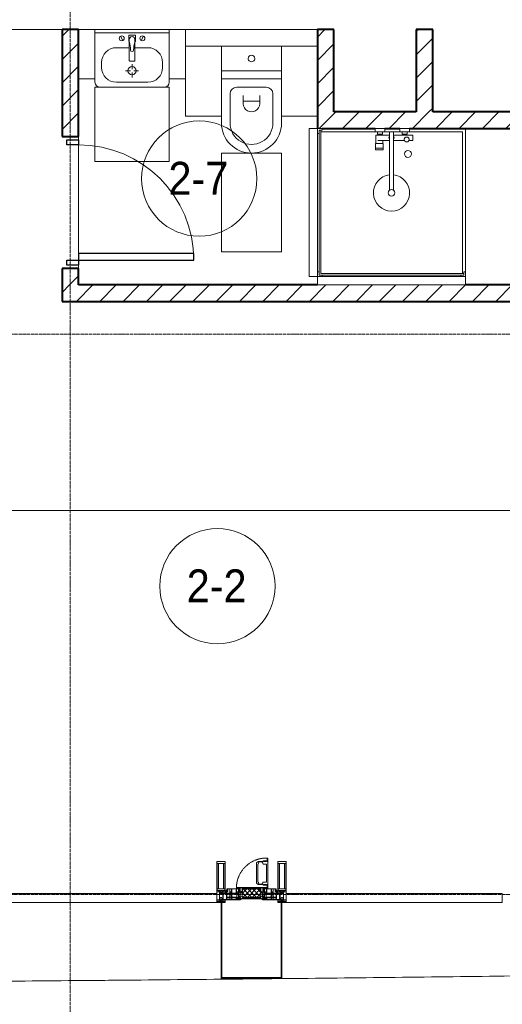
# Model space of a CAD drawing. Header units: millimetres. Extents: x 5617 to 143375, y 7718 to 186221.
# Tile 68 of 106: x 60799 to 63729, y 14732 to 20710. Entities that reach past the tile are written whole.
import ezdxf

# ---------------------------------------------------------------- set-up
doc = ezdxf.new("R2010")
doc.units = ezdxf.units.MM
for name, pattern in [('-D1-02х01', [3, 2, -1]), ('ADSK_Линия сетки', [25, 20, -2.5, 0, -2.5]), ('Линия сетки', [25, 20, -2.5, 0, -2.5])]:
    doc.linetypes.add(name, pattern=pattern)
for name, color, linetype, lineweight in [('Двери', 7, 'Continuous', 18), ('Импосты витража', 7, 'Continuous', 18), ('Колонны', 7, 'Continuous', 18), ('Марки помещений', 7, 'Continuous', 20), ('Мебель', 7, 'Continuous', 18), ('Окна', 7, 'Continuous', 18), ('Оси', 7, 'Continuous', 9), ('Панели витража', 7, 'Continuous', 18), ('Перекрытия', 7, 'Continuous', 18), ('Сантехнические приборы', 7, 'Continuous', 18), ('Стены разрез', 7, 'Continuous', 40), ('Форма', 7, 'Continuous', 18), ('Элементы узлов', 7, 'Continuous', 18)]:
    doc.layers.add(name, color=color, linetype=linetype, lineweight=lineweight)
doc.styles.add('Arial_3', font='arial.ttf', dxfattribs={"width": 0.9, "height": 200})
pattern_1 = [(45, (0, 0), (-70.71068, 70.71068), [])]

# ---------------------------------------------------------------- blocks, each defined once
blk = doc.blocks.new('MR_Душевой поддон - Санузел с душем_900х900-V40-МКСС_К4_L08_28_500_')
at = {"layer": 'Сантехнические приборы', "color": 253, "true_color": 0xaaaaaa}
for p, q in [((-70, 0), (-100, 0)), ((-70, -10), (-70, 0)), ((310, 0), (250.2, 0)), ((250.2, 0), (250.2, -20)), ((310, -20), (310, 0)), ((459.8, 0), (400, 0)), ((400, 0), (400, -20)), ((459.8, -20), (459.8, 0)), ((-100, -30), (-90, -30)), ((-90, -30), (-90, -10)), ((-90, -10), (-70, -10)), ((-80, -10), (-90, -10)), ((-90, -10), (-90, -890)), ((-80, -880), (-80, -10)), ((250.2, -20), (-80, -20)), ((250.2, -20), (310, -20)), ((266.7, -42), (253.8, -42)), ((253.8, -42), (253.8, -92.5)), ((296, -20), (264, -20)), ((264, -20), (264, -34)), ((264, -34), (296, -34)), ((293.6, -34), (266.7, -34)), ((266.7, -34), (266.7, -42)), ((338.7, -42), (266.7, -42)), ((266.7, -42), (293.6, -42)), ((293.6, -42), (293.6, -34)), ((296, -34), (296, -20)), ((338.7, -20), (310, -20)), ((361.3, -20), (338.7, -20)), ((338.7, -20), (338.7, -375.1)), ((400, -20), (361.3, -20)), ((361.3, -375.1), (361.3, -20)), ((479.1, -42), (361.3, -42)), ((400, -20), (459.8, -20)), ((446, -20), (414, -20)), ((414, -20), (414, -34)), ((414, -34), (446, -34)), ((443.3, -34), (416.4, -34)), ((416.4, -34), (416.4, -42)), ((416.4, -42), (443.3, -42)), ((443.3, -42), (443.3, -34)), ((446, -34), (446, -20)), ((780, -20), (459.8, -20)), ((479.1, -73.7), (479.1, -42)), ((780, -880), (780, -20)), ((800, -870), (800, 0)), ((298.9, -92.5), (251.9, -92.5)), ((251.9, -92.5), (251.9, -120)), ((253.8, -92.5), (296.6, -92.5)), ((266.7, -73.7), (338.7, -73.7)), ((296.6, -92.5), (296.6, -73.7)), ((298.9, -120), (298.9, -92.5)), ((361.3, -73.7), (428.7, -73.7)), ((455.7, -73.7), (479.1, -73.7)), ((251.9, -120), (298.9, -120)), ((298.9, -120), (251.9, -120)), ((251.9, -120), (251.9, -129.1)), ((251.9, -129.1), (298.9, -129.1)), ((298.9, -129.1), (298.9, -120)), ((-90, -870), (-100, -870)), ((-90, -890), (-90, -870)), ((-70, -890), (-90, -890)), ((-90, -890), (790, -890)), ((790, -880), (-80, -880)), ((-70, -900), (-70, -890)), ((790, -890), (770, -890)), ((770, -890), (770, -900)), ((800, -870), (790, -870)), ((790, -870), (790, -890)), ((790, -890), (790, -880)), ((800, -900), (800, -870))]:
    blk.add_line(p, q, dxfattribs=at)
for centre, radius, start, end in [((350, -56.1), 15.5, 137.00933, 222.99067), ((350, -56.1), 15.5, 317.00933, 42.99067), ((442.2, -67.2), 15, 334.04828, 205.95172), ((442.2, -67.2), 15, 0, 180), ((442.2, -67.2), 15, 180, 360), ((450, -155.2), 20.9, 0, 180), ((450, -155.2), 20.9, 180, 0), ((350, -391.5), 110, 95.91598, 84.08402), ((350, -391.5), 20, 0, 180), ((350, -391.5), 20, 180, 360), ((350, -391.5), 20, 55.4667, 124.5333)]:
    blk.add_arc(centre, radius, start, end, dxfattribs=at)
blk = doc.blocks.new('MR_Зона обслуживания - MR_Зона обслуживания-2638758-МКСС_К4_L08_28_500_')
at = {"layer": 'Мебель', "lineweight": 9}
for p, q in [((450, 0), (-450, 0)), ((-450, 0), (-450, -50)), ((450, -50), (450, 0)), ((-450, -50), (450, -50))]:
    blk.add_line(p, q, dxfattribs=at)
blk = doc.blocks.new('MR_Унитаз напольный - Санузел с ванной-V15-МКСС_К4_L08_28_500_')
at = {"layer": 'Сантехнические приборы', "color": 253, "true_color": 0xaaaaaa}
for p, q in [((-182.5, 0), (-182.5, 267.5)), ((-130, 267.5), (-130, 90)), ((130, 90), (130, 267.5)), ((182.5, 267.5), (182.5, 0)), ((-50, 150), (-50, 100)), ((-50, 135), (50, 135)), ((50, 100), (50, 150)), ((182.5, 0), (-182.5, 0)), ((-182.5, -50), (-182.5, 0)), ((-182.5, 0), (182.5, 0)), ((-90, 50), (90, 50)), ((182.5, 0), (182.5, -50)), ((-182.5, -50), (182.5, -50)), ((-182.5, -200), (-182.5, -50)), ((182.5, -50), (-182.5, -50)), ((182.5, -50), (182.5, -200)), ((182.5, -200), (-182.5, -200))]:
    blk.add_line(p, q, dxfattribs=at)
for centre, radius, start, end in [((0, 267.5), 182.5, 0, 180), ((0, 267.5), 130, 360, 180), ((0, 150), 50, 360, 180), ((-90, 90), 40, 180, 270), ((90, 90), 40, 270, 360), ((0, -125), 20, 360, 180), ((0, -125), 20, 180, 360)]:
    blk.add_arc(centre, radius, start, end, dxfattribs=at)
blk = doc.blocks.new('MR_Зона обслуживания - MR_Зона обслуживания-2638741-МКСС_К4_L08_28_500_')
at = {"layer": 'Мебель', "lineweight": 9}
for p, q in [((182.5, 600), (-182.5, 600)), ((-182.5, 600), (-182.5, 0)), ((182.5, 0), (182.5, 600)), ((-182.5, 0), (182.5, 0))]:
    blk.add_line(p, q, dxfattribs=at)
blk = doc.blocks.new('MR_Зона обслуживания - MR_Зона обслуживания-V41-МКСС_К4_L08_28_500_')
at = {"layer": 'Мебель', "lineweight": 9}
for p, q in [((108.8, 425), (-108.8, 425)), ((108.8, 200), (108.8, 425)), ((-108.8, 0), (108.8, 0))]:
    blk.add_line(p, q, dxfattribs=at)
blk = doc.blocks.new('MR_Зона обслуживания - MR_Зона обслуживания-V42-МКСС_К4_L08_28_500_')
at = {"layer": 'Мебель', "lineweight": 9}
for p, q in [((108.75, 425), (-108.75, 425)), ((-108.75, 0), (108.75, 0))]:
    blk.add_line(p, q, dxfattribs=at)
blk = doc.blocks.new('MR_Тумба-Умывальник с зеркалом - Тумба-умывальник_450-2515871-МКСС_К4_L08_28_500_')
at = {"layer": 'Сантехнические приборы', "color": 253, "true_color": 0xaaaaaa}
for p, q in [((225, 0), (-225, 0)), ((-225, -20), (225, -20)), ((-69.7, -39.8), (-55.6, -66.3)), ((20, -33.1), (-20, -33.1)), ((-20, -33.1), (-20, -73.1)), ((20, -73.1), (20, -33.1)), ((69.7, -39.8), (55.6, -66.3)), ((-17, -110), (-95, -110)), ((-20, -73.1), (-17, -73.1)), ((-17, -60), (-17, -73.1)), ((-17, -73.1), (-17, -187.9)), ((17, -73.1), (17, -60)), ((17, -187.9), (17, -73.1)), ((17, -73.1), (20, -73.1)), ((95, -110), (17, -110)), ((-185, -200), (-185, -230)), ((-14, -190.9), (14, -190.9)), ((0, -210), (0, -240)), ((185, -230), (185, -200)), ((-10, -250), (-40, -250)), ((0, -290), (0, -260)), ((40, -250), (10, -250)), ((-225, -300), (-225, -320)), ((-95, -320), (95, -320)), ((225, -320), (225, -300))]:
    blk.add_line(p, q, dxfattribs=at)
for centre, radius, start, end in [((-62.7, -53.1), 15, 360, 180), ((-62.7, -53.1), 15, 180, 360), ((0, -60), 17, 360, 180), ((62.7, -53.1), 15, 360, 180), ((62.7, -53.1), 15, 180, 360), ((-95, -200), 90, 90, 180), ((-217.6, -129.9), 208.5, 1.5946, 15.81769), ((217.6, -129.9), 208.5, 164.18231, 178.4054), ((95, -200), 90, 360, 90), ((0, -124.1), 9.19, 180, 360), ((-95, -230), 90, 180, 270), ((0, -250), 25, 0, 180), ((-14, -187.9), 3, 180, 270), ((-14, -187.9), 3, 195, 255), ((14, -187.9), 3, 270, 0), ((14, -187.9), 3, 285, 345), ((95, -230), 90, 270, 360), ((0, -250), 25, 180, 0), ((-195, -320), 30, 180, 270), ((195, -320), 30, 270, 360)]:
    blk.add_arc(centre, radius, start, end, dxfattribs=at)
blk = doc.blocks.new('MR_Зона обслуживания - MR_Зона обслуживания-2638759-МКСС_К4_L08_28_500_')
at = {"layer": 'Мебель', "lineweight": 9}
for p, q in [((225, 0), (-225, 0)), ((-225, 0), (-225, -450)), ((225, -450), (225, 0)), ((-225, -450), (225, -450))]:
    blk.add_line(p, q, dxfattribs=at)
blk = doc.blocks.new('MR_Зона обслуживания - MR_Зона обслуживания-2638760-МКСС_К4_L08_28_500_')
at = {"layer": 'Мебель', "lineweight": 9}
for p, q in [((50, 0), (-50, 0)), ((-50, 0), (-50, -300)), ((50, -300), (50, 0)), ((-50, -300), (50, -300))]:
    blk.add_line(p, q, dxfattribs=at)
blk = doc.blocks.new('MR_Зона обслуживания - MR_Зона обслуживания-V43-МКСС_К4_L08_28_500_')
at = {"layer": 'Мебель', "lineweight": 9}
for p, q in [((50, 0), (-50, 0)), ((50, -300), (50, 0)), ((-50, -300), (50, -300))]:
    blk.add_line(p, q, dxfattribs=at)
blk = doc.blocks.new('A_DOR_Door - Вн_3_Одинарная_800x2100-2907017-МКСС_К4_L08_28_500_')
at = {"layer": 'Двери', "color": 253, "lineweight": 30, "true_color": 0xaaaaaa}
for p, q in [((-380, 20), (-350, 20)), ((-380, -50), (-380, 20)), ((-350, 20), (-350, -50)), ((350, -50), (350, 20)), ((350, 20), (380, 20)), ((380, 20), (380, -50)), ((-350, -50), (-380, -50)), ((-350, -50), (-350, -750)), ((-310, -50), (-350, -50)), ((-350, -50), (-350, -750)), ((-310, -750), (-310, -50)), ((380, -50), (350, -50)), ((-350, -750), (-310, -750))]:
    blk.add_line(p, q, dxfattribs=at)
at = {"layer": 'Двери', "color": 254, "lineweight": 9, "true_color": 0xd4d4d4}
blk.add_arc((-350, -50), 700, 270, 0, dxfattribs=at)
blk = doc.blocks.new('135_SLK_K4_AR_rvt-1-МКСС_К4_L08_28_500_')
at = {"layer": 'Стены разрез', "lineweight": 9, "true_color": 0xaaaaaa}
h = blk.add_hatch(dxfattribs=at)
h.set_pattern_fill('FP_3', color=253, style=0, pattern_type=2)
h.set_pattern_definition(pattern_1)
h.paths.add_polyline_path([(119500, 19100), (119500, 19200), (119400, 19200), (119400, 19100)])
h.paths.add_polyline_path([(119400, 20000), (119500, 20000), (119500, 20650), (119400, 20650), (119400, 20264.7)])
h = blk.add_hatch(dxfattribs=at)
h.set_pattern_fill('FP_3', color=253, style=0, pattern_type=2)
h.set_pattern_definition(pattern_1)
h.paths.add_polyline_path([(120973.8, 20150), (121050, 20150), (121050, 20650), (120950, 20650), (120950, 20150)])
h = blk.add_hatch(dxfattribs=at)
h.set_pattern_fill('FP_3', color=253, style=0, pattern_type=2)
h.set_pattern_definition(pattern_1)
h.paths.add_polyline_path([(121567.8, 20150), (121650, 20150), (121650, 20650), (121550, 20650), (121550, 20150)])
h = blk.add_hatch(dxfattribs=at)
h.set_pattern_fill('FP_3', color=253, style=0, pattern_type=2)
h.set_pattern_definition(pattern_1)
h.paths.add_polyline_path([(120950, 20050), (122150, 20050), (122150, 20150), (120950, 20150)])
h = blk.add_hatch(dxfattribs=at)
h.set_pattern_fill('FP_3', color=253, style=0, pattern_type=2)
h.set_pattern_definition(pattern_1)
h.paths.add_polyline_path([(119400, 19000), (122150, 19000), (122150, 19100), (119400, 19100)])
at = {"layer": 'Перекрытия', "color": 253, "true_color": 0xaaaaaa}
for p, q in [((119400, 20650), (116750, 20650)), ((120050, 20650), (119600, 20650)), ((120950, 20650), (120150, 20650)), ((119500, 19980), (119500, 20000)), ((119500, 20000), (119500, 19980)), ((119500, 19290), (119500, 19950)), ((119500, 19950), (119500, 19290)), ((119500, 19200), (119500, 19220)), ((119500, 19220), (119500, 19200))]:
    blk.add_line(p, q, dxfattribs=at)
at = {"layer": 'Стены разрез', "color": 253, "true_color": 0xaaaaaa}
for p, q in [((119500, 20650), (119400, 20650)), ((119400, 20650), (119400, 20000)), ((119500, 20000), (119500, 20650)), ((121050, 20650), (120950, 20650)), ((120950, 20650), (120950, 20150)), ((121050, 20150), (121050, 20650)), ((121650, 20650), (121550, 20650)), ((121550, 20650), (121550, 20150)), ((121650, 20150), (121650, 20650)), ((120950, 20150), (120950, 20050)), ((121550, 20150), (121050, 20150)), ((122150, 20150), (121650, 20150)), ((120980, 20050), (121300.2, 20050)), ((121360, 20050), (121450, 20050)), ((121509.8, 20050), (122150, 20050)), ((119400, 20000), (119500, 20000)), ((119500, 19200), (119400, 19200)), ((119400, 19200), (119400, 19100)), ((119500, 19100), (119500, 19200)), ((119400, 19100), (119400, 19000)), ((120950, 19100), (119500, 19100)), ((122150, 19100), (121850, 19100)), ((119400, 19000), (122150, 19000))]:
    blk.add_line(p, q, dxfattribs=at)
at = {"layer": 'Двери', "color": 253, "lineweight": 18, "true_color": 0xaaaaaa, "rotation": 90}
blk.add_blockref('A_DOR_Door - Вн_3_Одинарная_800x2100-2907017-МКСС_К4_L08_28_500_', (119450, 19600), dxfattribs=at)
at = {"layer": 'Мебель', "color": 253, "lineweight": 18, "true_color": 0xaaaaaa}
for name, p in [('MR_Зона обслуживания - MR_Зона обслуживания-V43-МКСС_К4_L08_28_500_', (119550, 20650)), ('MR_Зона обслуживания - MR_Зона обслуживания-2638760-МКСС_К4_L08_28_500_', (120100, 20650)), ('MR_Зона обслуживания - MR_Зона обслуживания-2638759-МКСС_К4_L08_28_500_', (119825, 20300)), ('MR_Зона обслуживания - MR_Зона обслуживания-2638758-МКСС_К4_L08_28_500_', (121400, 19150))]:
    blk.add_blockref(name, p, dxfattribs=at)
for name, p, rotation in [('MR_Зона обслуживания - MR_Зона обслуживания-V41-МКСС_К4_L08_28_500_', (120258.8, 20550), 180), ('MR_Зона обслуживания - MR_Зона обслуживания-V42-МКСС_К4_L08_28_500_', (120841.3, 20550), 180), ('MR_Зона обслуживания - MR_Зона обслуживания-2638758-МКСС_К4_L08_28_500_', (120950, 19600), 269.9999999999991), ('MR_Зона обслуживания - MR_Зона обслуживания-2638741-МКСС_К4_L08_28_500_', (120550, 19900), 180)]:
    blk.add_blockref(name, p, dxfattribs=dict(at, rotation=rotation))
at = {"layer": 'Сантехнические приборы', "color": 253, "lineweight": 18, "true_color": 0xaaaaaa}
for name, p in [('MR_Тумба-Умывальник с зеркалом - Тумба-умывальник_450-2515871-МКСС_К4_L08_28_500_', (119825, 20650)), ('MR_Душевой поддон - Санузел с душем_900х900-V40-МКСС_К4_L08_28_500_', (121050, 20050))]:
    blk.add_blockref(name, p, dxfattribs=at)
at = {"layer": 'Сантехнические приборы', "color": 253, "lineweight": 18, "true_color": 0xaaaaaa, "rotation": 180}
blk.add_blockref('MR_Унитаз напольный - Санузел с ванной-V15-МКСС_К4_L08_28_500_', (120550, 20350), dxfattribs=at)
blk = doc.blocks.new('System Panel - A_PAN_Glass-7508020-МКСС_К4_L08_28_500_')
at = {"layer": 'Панели витража', "color": 253, "lineweight": 5, "true_color": 0xaaaaaa}
for p, q in [((656.25, 55), (-656.25, 55)), ((-656.25, 55), (-656.25, 0)), ((-656.25, 0), (656.25, 0)), ((656.25, 0), (656.25, 55))]:
    blk.add_line(p, q, dxfattribs=at)
blk = doc.blocks.new('A_PAN_Створка - 383мм-V69-МКСС_К4_L08_28_500_')
at = {"layer": 'Панели витража', "lineweight": 5}
h = blk.add_hatch(dxfattribs=at)
h.set_pattern_fill('FP_6', color=256, style=0, pattern_type=2)
h.set_pattern_definition([(45, (-120550, -15350), (-14.1421356, 14.1421356), []), (135, (-120550, -15350), (-14.1421356, -14.1421356), [])])
h.paths.add_polyline_path([(-54.5, 31.8), (54.5, 31.8), (54.9, 34.1), (57.2, 36.4), (57.2, 60.8), (54.6, 63.4), (53.6, 82.7), (-54.6, 81.8), (-54.6, 63.4), (-57.2, 60.8), (-57.2, 36.4), (-54.9, 34.1)])
at = {"layer": 'Окна', "lineweight": 5}
for p, q in [((39.7, 249), (31.1, 240.4)), ((31.1, 117.6), (31.1, 240.4)), ((70.1, 249), (39.7, 249)), ((45, 244.7), (42.3, 239.8)), ((42.3, 239.8), (43.5, 236.3)), ((45.9, 246.8), (45, 244.7)), ((63.3, 246.8), (45.9, 246.8)), ((64.1, 245), (63.3, 246.8)), ((64.1, 245), (66.7, 241)), ((66.7, 241), (68.6, 239.7)), ((68.6, 239.7), (68.6, 236.4)), ((70.1, 252.9), (70.1, 249)), ((95.1, 252.9), (70.1, 252.9)), ((74.1, 248.4), (74.1, 252.9)), ((89.1, 248.4), (74.1, 248.4)), ((89.1, 252.9), (89.1, 248.4)), ((93.1, 248.4), (93.1, 252.9)), ((97.9, 248.4), (93.1, 248.4)), ((95.1, 270.5), (95.1, 252.9)), ((99.6, 270.5), (95.1, 270.5)), ((97.9, 262.4), (95.1, 262.4)), ((97.9, 262.4), (97.9, 248.4)), ((99.6, 270.5), (99.6, 87.5)), ((41.4, 234.2), (39.1, 233.8)), ((39.1, 179), (39.1, 233.8)), ((41.4, 234.2), (43.5, 236.3)), ((68.6, 236.4), (71.1, 233.9)), ((71.1, 233.9), (89.5, 233.9)), ((89.5, 233.9), (90.6, 232.8)), ((90.6, 125.2), (90.6, 232.8)), ((39.1, 179), (39.1, 124.2)), ((41.4, 123.8), (39.1, 124.2)), ((41.4, 123.8), (43.5, 121.7)), ((42.3, 118.2), (43.5, 121.7)), ((68.6, 121.6), (71.1, 124.1)), ((68.6, 118.3), (68.6, 121.6)), ((71.1, 124.1), (89.5, 124.1)), ((89.5, 124.1), (90.6, 125.2)), ((-153, 73.5), (-150, 73.5)), ((-153, 60), (-153, 73.5)), ((-150, 84), (-78, 84)), ((-150, 73.5), (-150, 84)), ((-91.5, 92), (91.5, 92)), ((-91.5, 87.5), (-91.5, 92)), ((-73.9, 87.5), (-91.5, 87.5)), ((-78, 84), (-78, 23.5)), ((-73.9, 62.5), (-73.9, 87.5)), ((-70, 62.5), (-73.9, 62.5)), ((-70, 32.1), (-70, 62.5)), ((39.7, 109), (31.1, 117.6)), ((70.1, 109), (39.7, 109)), ((45, 113.3), (42.3, 118.2)), ((45.9, 111.2), (45, 113.3)), ((63.3, 111.2), (45.9, 111.2)), ((64.1, 113), (63.3, 111.2)), ((64.1, 113), (66.7, 117)), ((66.7, 117), (68.6, 118.3)), ((70, 62.5), (70, 32.1)), ((73.9, 62.5), (70, 62.5)), ((70.1, 105.1), (70.1, 109)), ((95.1, 105.1), (70.1, 105.1)), ((73.9, 87.5), (73.9, 62.5)), ((91.5, 87.5), (73.9, 87.5)), ((74.1, 109.6), (74.1, 105.1)), ((89.1, 109.6), (74.1, 109.6)), ((78, 84), (150, 84)), ((78, 23.5), (78, 84)), ((89.1, 105.1), (89.1, 109.6)), ((91.5, 92), (91.5, 87.5)), ((93.1, 109.6), (93.1, 105.1)), ((97.9, 109.6), (93.1, 109.6)), ((95.1, 87.5), (95.1, 105.1)), ((97.9, 95.6), (95.1, 95.6)), ((99.6, 87.5), (95.1, 87.5)), ((97.9, 95.6), (97.9, 109.6)), ((150, 84), (150, 73.5)), ((150, 73.5), (153, 73.5)), ((153, 73.5), (153, 60)), ((-171, 57), (-156, 57)), ((-171, 17), (-171, 57)), ((-67.9, 17), (-171, 17)), ((-78, 23.5), (-67.9, 23.5)), ((-61.4, 23.5), (-70, 32.1)), ((-67.9, 23.5), (-64.6, 26.8)), ((-67.9, 17), (-67.9, 23.5)), ((-61.4, 23.5), (-67.9, 17)), ((-64.6, 26.8), (-61.4, 23.5)), ((61.4, 23.5), (-61.4, 23.5)), ((70, 32.1), (61.4, 23.5)), ((61.4, 23.5), (64.6, 26.8)), ((67.9, 17), (61.4, 23.5)), ((64.6, 26.8), (67.9, 23.5)), ((67.9, 23.5), (67.9, 17)), ((67.9, 23.5), (78, 23.5)), ((171, 17), (67.9, 17)), ((156, 57), (171, 57)), ((171, 57), (171, 17))]:
    blk.add_line(p, q, dxfattribs=at)
at = {"layer": 'Окна', "color": 253, "lineweight": 5, "true_color": 0xaaaaaa}
for p, q in [((-152, 20), (-152, 73.5)), ((-150.5, 69.5), (-150.5, 73.5)), ((-145, 69.5), (-150.5, 69.5)), ((-150.5, 33.6), (-150.5, 68)), ((-150.5, 68), (-143.5, 68)), ((-148.5, 82.5), (-132.4, 82.5)), ((-148.5, 81), (-148.5, 82.5)), ((-143.5, 81), (-148.5, 81)), ((-145, 69.5), (-145, 79.5)), ((-143.5, 68), (-143.5, 81)), ((-132.4, 56.6), (-132.4, 82.5)), ((-131, 82.5), (-120.8, 82.5)), ((-131, 82.5), (-131, 64.6)), ((-131, 64.6), (-120.8, 64.6)), ((-131, 56.5), (-131, 62.6)), ((-120.8, 62.6), (-131, 62.6)), ((-120.8, 82.5), (-120.8, 64.6)), ((-120.8, 56.5), (-120.8, 62.6)), ((-119.3, 82.5), (-92.5, 82.5)), ((-119.3, 56.6), (-119.3, 82.5)), ((-92.5, 56.6), (-92.5, 82.5)), ((-90.8, 82.5), (-79.5, 82.5)), ((-90.8, 64.6), (-90.8, 82.5)), ((-80.1, 64.6), (-90.8, 64.6)), ((-90.8, 62.7), (-90.8, 56.6)), ((-80.4, 62.7), (-90.8, 62.7)), ((-85, 84), (-85, 87.5)), ((-85, 87.5), (-78, 87.5)), ((-78, 84), (-85, 84)), ((-80.4, 61.1), (-80.4, 62.7)), ((-78, 61.1), (-80.4, 61.1)), ((-80.1, 66.1), (-80.1, 64.6)), ((-78, 66.1), (-80.1, 66.1)), ((-79.5, 82.5), (-79.5, 80.6)), ((-79.5, 80.6), (-78, 80.6)), ((-78, 87.5), (-78, 84)), ((-78, 66.1), (-78, 61.1)), ((78, 87.5), (78, 84)), ((85, 87.5), (78, 87.5)), ((78, 84), (85, 84)), ((79.5, 80.6), (78, 80.6)), ((78, 66.1), (78, 61.1)), ((78, 66.1), (80.1, 66.1)), ((78, 61.1), (80.4, 61.1)), ((90.8, 82.5), (79.5, 82.5)), ((79.5, 82.5), (79.5, 80.6)), ((80.1, 66.1), (80.1, 64.6)), ((80.1, 64.6), (90.8, 64.6)), ((80.4, 62.7), (90.8, 62.7)), ((80.4, 61.1), (80.4, 62.7)), ((85, 84), (85, 87.5)), ((90.8, 64.6), (90.8, 82.5)), ((90.8, 62.7), (90.8, 56.6)), ((119.3, 82.5), (92.5, 82.5)), ((92.5, 56.6), (92.5, 82.5)), ((119.3, 56.6), (119.3, 82.5)), ((120.8, 82.5), (120.8, 64.6)), ((131, 82.5), (120.8, 82.5)), ((131, 64.6), (120.8, 64.6)), ((120.8, 56.5), (120.8, 62.6)), ((120.8, 62.6), (131, 62.6)), ((131, 82.5), (131, 64.6)), ((131, 56.5), (131, 62.6)), ((132.4, 56.6), (132.4, 82.5)), ((148.5, 82.5), (132.4, 82.5)), ((143.5, 81), (148.5, 81)), ((143.5, 68), (143.5, 81)), ((150.5, 68), (143.5, 68)), ((145, 69.5), (145, 79.5)), ((145, 69.5), (150.5, 69.5)), ((148.5, 81), (148.5, 82.5)), ((150.5, 69.5), (150.5, 73.5)), ((150.5, 33.6), (150.5, 68)), ((152, 20), (152, 73.5)), ((-171, 55.5), (-152, 55.5)), ((-171, 18.5), (-153.5, 18.5)), ((-153.5, 18.5), (-152, 20)), ((-150.5, 56.6), (-132.4, 56.6)), ((-136.4, 52.4), (-150.5, 52.4)), ((-136.3, 33.6), (-150.5, 33.6)), ((-150.5, 29.4), (-132.4, 29.4)), ((-150.5, 17), (-150.5, 29.4)), ((-132.4, 18.6), (-150.5, 18.6)), ((-137.2, 54.8), (-135.8, 50.8)), ((-132.5, 54.8), (-137.2, 54.8)), ((-137.2, 31), (-135.8, 35)), ((-132.5, 31), (-137.2, 31)), ((-132.1, 49), (-135.8, 50.8)), ((-132.1, 36.8), (-135.8, 35)), ((-132.5, 53.8), (-133.4, 52)), ((-133.4, 52), (-130.1, 50.4)), ((-133.4, 33.7), (-130.1, 35.3)), ((-132.5, 31.9), (-133.4, 33.7)), ((-132.5, 53.8), (-132.5, 54.8)), ((-132.5, 31.9), (-132.5, 31)), ((-132.4, 29.4), (-132.4, 18.6)), ((-132.1, 49), (-132.1, 36.8)), ((-131, 56.5), (-120.8, 56.5)), ((-131, 55.1), (-131, 52.7)), ((-120.8, 55.1), (-131, 55.1)), ((-129.4, 51.1), (-131, 52.7)), ((-129.4, 34.6), (-131, 33)), ((-131, 30.9), (-131, 33)), ((-120.8, 30.9), (-131, 30.9)), ((-131, 29.5), (-120.8, 29.5)), ((-131, 18.2), (-131, 29.5)), ((-120.8, 18.2), (-131, 18.2)), ((-130.1, 50.4), (-129.4, 51.1)), ((-130.1, 35.3), (-130.1, 50.4)), ((-130.1, 35.3), (-129.4, 34.6)), ((-122.4, 51.1), (-120.8, 52.7)), ((-121.7, 50.4), (-122.4, 51.1)), ((-121.7, 35.3), (-122.4, 34.6)), ((-122.4, 34.6), (-120.8, 33)), ((-118.4, 52), (-121.7, 50.4)), ((-121.7, 35.3), (-121.7, 50.4)), ((-118.4, 33.7), (-121.7, 35.3)), ((-120.8, 55.1), (-120.8, 52.7)), ((-120.8, 30.9), (-120.8, 33)), ((-120.8, 18.2), (-120.8, 29.5)), ((-119.7, 49), (-115.9, 50.8)), ((-119.7, 49), (-119.7, 36.8)), ((-119.7, 36.8), (-115.9, 35)), ((-92.5, 56.6), (-119.3, 56.6)), ((-119.3, 54.8), (-114.6, 54.8)), ((-119.3, 53.8), (-119.3, 54.8)), ((-119.3, 53.8), (-118.4, 52)), ((-119.3, 31.9), (-118.4, 33.7)), ((-119.3, 31.9), (-119.3, 31)), ((-119.3, 31), (-114.6, 31)), ((-92.5, 29.4), (-119.3, 29.4)), ((-119.3, 29.4), (-119.3, 18.6)), ((-119.3, 18.6), (-92.5, 18.6)), ((-114.6, 54.8), (-115.9, 50.8)), ((-114.6, 31), (-115.9, 35)), ((-94.1, 33.5), (-115.4, 33.5)), ((-94.1, 52.5), (-115.3, 52.5)), ((-89.9, 50.9), (-94.1, 52.5)), ((-89.9, 35.1), (-94.1, 33.5)), ((-92.5, 18.6), (-92.5, 29.4)), ((-90.8, 56.6), (-85.9, 56.6)), ((-90.8, 18.5), (-90.8, 29.4)), ((-90.8, 29.4), (-85.9, 29.4)), ((-87.3, 18.5), (-90.8, 18.5)), ((-89.9, 52.2), (-88.6, 53.5)), ((-89.9, 52.2), (-89.9, 50.9)), ((-89.9, 35.1), (-89.9, 50.9)), ((-89.9, 32.5), (-89.9, 35.1)), ((-85.9, 32.5), (-89.9, 32.5)), ((-85.9, 53.5), (-88.6, 53.5)), ((-87.3, 21.9), (-85.9, 21.9)), ((-87.3, 20.4), (-87.3, 21.9)), ((-87.3, 20.4), (-87.3, 18.5)), ((-84.8, 20.4), (-87.3, 20.4)), ((-85.9, 56.6), (-85.9, 53.5)), ((-85.9, 53.5), (-78, 45.6)), ((-85.9, 29.4), (-85.9, 32.5)), ((-85.9, 21.9), (-85.9, 29.4)), ((-85.9, 18.2), (-85.9, 20.4)), ((-75.9, 18.2), (-85.9, 18.2)), ((-83.4, 20.4), (-84.8, 20.4)), ((-70, 33.8), (-83.4, 20.4)), ((-78, 45.6), (-78, 36.8)), ((-78, 36.8), (-70, 36.8)), ((-75.9, 23.5), (-73, 23.5)), ((-75.9, 21.5), (-75.9, 23.5)), ((-75.9, 21.5), (-75.9, 18.2)), ((-74.9, 21.5), (-75.9, 21.5)), ((-74.9, 17.9), (-74.9, 21.5)), ((-68.9, 17.9), (-74.9, 17.9)), ((-67.2, 29.3), (-73, 23.5)), ((-70, 36.8), (-70, 33.8)), ((-68.9, 21.5), (-68.9, 17.9)), ((-67.9, 21.5), (-68.9, 21.5)), ((-67.9, 23.5), (-64.6, 26.8)), ((-67.9, 21.5), (-67.9, 23.5)), ((-64.6, 26.8), (-67.2, 29.3)), ((64.6, 26.8), (67.2, 29.3)), ((67.9, 23.5), (64.6, 26.8)), ((67.2, 29.3), (73, 23.5)), ((67.9, 21.5), (67.9, 23.5)), ((67.9, 21.5), (68.9, 21.5)), ((68.9, 21.5), (68.9, 17.9)), ((68.9, 17.9), (74.9, 17.9)), ((70, 36.8), (70, 33.8)), ((78, 36.8), (70, 36.8)), ((70, 33.8), (83.4, 20.4)), ((75.9, 23.5), (73, 23.5)), ((74.9, 21.5), (75.9, 21.5)), ((74.9, 17.9), (74.9, 21.5)), ((75.9, 21.5), (75.9, 23.5)), ((75.9, 21.5), (75.9, 18.2)), ((75.9, 18.2), (85.9, 18.2)), ((85.9, 53.5), (78, 45.6)), ((78, 45.6), (78, 36.8)), ((83.4, 20.4), (84.8, 20.4)), ((84.8, 20.4), (87.3, 20.4)), ((85.9, 56.6), (85.9, 53.5)), ((90.8, 56.6), (85.9, 56.6)), ((85.9, 53.5), (88.6, 53.5)), ((85.9, 32.5), (89.9, 32.5)), ((85.9, 29.4), (85.9, 32.5)), ((85.9, 21.9), (85.9, 29.4)), ((90.8, 29.4), (85.9, 29.4)), ((87.3, 21.9), (85.9, 21.9)), ((85.9, 18.2), (85.9, 20.4)), ((87.3, 20.4), (87.3, 21.9)), ((87.3, 20.4), (87.3, 18.5)), ((87.3, 18.5), (90.8, 18.5)), ((89.9, 52.2), (88.6, 53.5)), ((89.9, 50.9), (94.1, 52.5)), ((89.9, 52.2), (89.9, 50.9)), ((89.9, 35.1), (89.9, 50.9)), ((89.9, 35.1), (94.1, 33.5)), ((89.9, 32.5), (89.9, 35.1)), ((90.8, 18.5), (90.8, 29.4)), ((92.5, 56.6), (119.3, 56.6)), ((92.5, 18.6), (92.5, 29.4)), ((92.5, 29.4), (119.3, 29.4)), ((119.3, 18.6), (92.5, 18.6)), ((94.1, 52.5), (115.3, 52.5)), ((94.1, 33.5), (115.4, 33.5)), ((114.6, 54.8), (115.9, 50.8)), ((119.3, 54.8), (114.6, 54.8)), ((114.6, 31), (115.9, 35)), ((119.3, 31), (114.6, 31)), ((119.7, 49), (115.9, 50.8)), ((119.7, 36.8), (115.9, 35)), ((119.3, 53.8), (118.4, 52)), ((118.4, 52), (121.7, 50.4)), ((118.4, 33.7), (121.7, 35.3)), ((119.3, 31.9), (118.4, 33.7)), ((119.3, 53.8), (119.3, 54.8)), ((119.3, 31.9), (119.3, 31)), ((119.3, 29.4), (119.3, 18.6)), ((119.7, 49), (119.7, 36.8)), ((131, 56.5), (120.8, 56.5)), ((120.8, 55.1), (120.8, 52.7)), ((120.8, 55.1), (131, 55.1)), ((122.4, 51.1), (120.8, 52.7)), ((122.4, 34.6), (120.8, 33)), ((120.8, 30.9), (120.8, 33)), ((120.8, 30.9), (131, 30.9)), ((120.8, 18.2), (120.8, 29.5)), ((131, 29.5), (120.8, 29.5)), ((120.8, 18.2), (131, 18.2)), ((121.7, 50.4), (122.4, 51.1)), ((121.7, 35.3), (121.7, 50.4)), ((121.7, 35.3), (122.4, 34.6)), ((129.4, 51.1), (131, 52.7)), ((130.1, 50.4), (129.4, 51.1)), ((130.1, 35.3), (129.4, 34.6)), ((129.4, 34.6), (131, 33)), ((133.4, 52), (130.1, 50.4)), ((130.1, 35.3), (130.1, 50.4)), ((133.4, 33.7), (130.1, 35.3)), ((131, 55.1), (131, 52.7)), ((131, 30.9), (131, 33)), ((131, 18.2), (131, 29.5)), ((132.1, 49), (135.8, 50.8)), ((132.1, 49), (132.1, 36.8)), ((132.1, 36.8), (135.8, 35)), ((150.5, 56.6), (132.4, 56.6)), ((150.5, 29.4), (132.4, 29.4)), ((132.4, 29.4), (132.4, 18.6)), ((132.4, 18.6), (150.5, 18.6)), ((132.5, 54.8), (137.2, 54.8)), ((132.5, 53.8), (132.5, 54.8)), ((132.5, 53.8), (133.4, 52)), ((132.5, 31.9), (133.4, 33.7)), ((132.5, 31.9), (132.5, 31)), ((132.5, 31), (137.2, 31)), ((137.2, 54.8), (135.8, 50.8)), ((137.2, 31), (135.8, 35)), ((136.3, 33.6), (150.5, 33.6)), ((136.4, 52.4), (150.5, 52.4)), ((150.5, 17), (150.5, 29.4)), ((171, 55.5), (152, 55.5)), ((153.5, 18.5), (152, 20)), ((171, 18.5), (153.5, 18.5))]:
    blk.add_line(p, q, dxfattribs=at)
at = {"layer": 'Окна', "linetype": '-D1-02х01', "lineweight": 5}
blk.add_arc((91.4, 87.5), 183, 88.85546, 178.59095, dxfattribs=at)
at = {"layer": 'Окна', "lineweight": 5}
for centre, start, end in [((-156, 60), 270, 360), ((156, 60), 180, 270)]:
    blk.add_arc(centre, 3, start, end, dxfattribs=at)
at = {"layer": 'Элементы узлов', "color": 253, "lineweight": 5, "true_color": 0xaaaaaa}
for p, q in [((-91.5, 92), (-91.5, 87.5)), ((-91.5, 92), (91.5, 92)), ((-91.5, 87.5), (-73.9, 87.5)), ((-83.4, 90.3), (-69.4, 90.3)), ((-83.4, 90.3), (-83.4, 87.5)), ((-73.9, 87.5), (-73.9, 62.5)), ((-69.4, 85.5), (-73.9, 85.5)), ((-73.9, 81.5), (-69.4, 81.5)), ((-69.4, 66.5), (-73.9, 66.5)), ((-73.9, 62.5), (-70, 62.5)), ((-70, 62.5), (-70, 32.1)), ((-69.4, 90.3), (-69.4, 85.5)), ((-69.4, 81.5), (-69.4, 66.5)), ((-67.9, 89.3), (-66.9, 90.3)), ((-67.9, 62.5), (-67.9, 89.3)), ((-61.7, 62.5), (-67.9, 62.5)), ((-66.9, 90.3), (-57.4, 90.3)), ((-62, 59.1), (-60.7, 61)), ((-60.1, 67.7), (-61.7, 64.9)), ((-61.7, 64.9), (-61.7, 62.5)), ((-60.7, 61), (-57.4, 61)), ((-56.4, 67.7), (-60.1, 67.7)), ((-57.4, 90.3), (-56.4, 89.4)), ((-57.4, 61), (-54.9, 63.5)), ((-54.6, 63.4), (-57.2, 60.8)), ((-57.2, 60.8), (-57.2, 36.4)), ((-56.4, 89.4), (-56.4, 67.7)), ((-53.9, 90.3), (-54.9, 89.3)), ((-54.9, 89.3), (-54.9, 85.6)), ((-54.9, 85.6), (-53.9, 84.6)), ((-54.9, 81.9), (-53.8, 83)), ((-54.9, 63.5), (-54.9, 81.9)), ((-53.6, 82.7), (-54.6, 81.8)), ((-54.6, 81.8), (-54.6, 63.4)), ((53.9, 90.3), (-53.9, 90.3)), ((-53.9, 84.6), (53.9, 84.6)), ((53.8, 83), (-53.8, 83)), ((53.6, 82.7), (-53.6, 82.7)), ((54.6, 81.8), (53.6, 82.7)), ((54.9, 81.9), (53.8, 83)), ((53.9, 90.3), (54.9, 89.3)), ((54.9, 85.6), (53.9, 84.6)), ((54.6, 63.4), (54.6, 81.8)), ((57.2, 60.8), (54.6, 63.4)), ((54.9, 89.3), (54.9, 85.6)), ((54.9, 63.5), (54.9, 81.9)), ((57.4, 61), (54.9, 63.5)), ((57.4, 90.3), (56.4, 89.4)), ((56.4, 89.4), (56.4, 67.7)), ((56.4, 67.7), (60.1, 67.7)), ((57.2, 36.4), (57.2, 60.8)), ((66.9, 90.3), (57.4, 90.3)), ((60.7, 61), (57.4, 61)), ((60.1, 67.7), (61.7, 64.9)), ((62, 59.1), (60.7, 61)), ((61.7, 64.9), (61.7, 62.5)), ((61.7, 62.5), (67.9, 62.5)), ((67.9, 89.3), (66.9, 90.3)), ((67.9, 62.5), (67.9, 89.3)), ((69.4, 90.3), (69.4, 85.5)), ((83.4, 90.3), (69.4, 90.3)), ((69.4, 85.5), (73.9, 85.5)), ((69.4, 81.5), (69.4, 66.5)), ((73.9, 81.5), (69.4, 81.5)), ((69.4, 66.5), (73.9, 66.5)), ((70, 62.5), (70, 32.1)), ((73.9, 62.5), (70, 62.5)), ((91.5, 87.5), (73.9, 87.5)), ((73.9, 87.5), (73.9, 62.5)), ((83.4, 90.3), (83.4, 87.5)), ((91.5, 92), (91.5, 87.5)), ((-70, 32.1), (-61.4, 23.5)), ((-66, 56.5), (-67.8, 55.7)), ((-67.8, 55.7), (-67.8, 38.3)), ((-67.8, 38.3), (-65.7, 37.4)), ((-66, 56.5), (-62, 59.1)), ((-65.7, 37.4), (-60.8, 34.7)), ((61.4, 23.5), (-61.4, 23.5)), ((-60.8, 34.7), (-57.3, 35.9)), ((-55.2, 33.8), (-57.3, 35.9)), ((-57.2, 36.4), (-54.9, 34.1)), ((-55.2, 33.8), (-54.8, 31.5)), ((-54.9, 34.1), (-54.5, 31.8)), ((-53.9, 30.5), (-54.9, 29.5)), ((-54.9, 29.5), (-54.9, 25.8)), ((-54.9, 25.8), (-53.9, 24.8)), ((0, 31.5), (-54.8, 31.5)), ((-54.5, 31.8), (54.5, 31.8)), ((53.9, 30.5), (-53.9, 30.5)), ((-53.9, 24.8), (53.9, 24.8)), ((0, 31.5), (54.8, 31.5)), ((53.9, 30.5), (54.9, 29.5)), ((54.9, 25.8), (53.9, 24.8)), ((54.5, 31.8), (54.9, 34.1)), ((55.2, 33.8), (54.8, 31.5)), ((54.9, 34.1), (57.2, 36.4)), ((54.9, 29.5), (54.9, 25.8)), ((55.2, 33.8), (57.3, 35.9)), ((60.8, 34.7), (57.3, 35.9)), ((65.7, 37.4), (60.8, 34.7)), ((70, 32.1), (61.4, 23.5)), ((66, 56.5), (62, 59.1)), ((67.8, 38.3), (65.7, 37.4)), ((66, 56.5), (67.8, 55.7)), ((67.8, 55.7), (67.8, 38.3))]:
    blk.add_line(p, q, dxfattribs=at)
blk = doc.blocks.new('Rectangular Mullion - 50Wx250H-2623690-МКСС_К4_L08_28_500_')
at = {"layer": 'Элементы узлов', "color": 253, "lineweight": 5, "true_color": 0xaaaaaa}
for p, q in [((-25, 65.2), (-25, 250)), ((-25, 250), (0, 250)), ((25, 250), (0, 250)), ((25, 65.2), (25, 250)), ((-23, 237.3), (0, 237.3)), ((-23, 237.3), (-23, 73.6)), ((-14.9, 84), (-14.9, 237.3)), ((23, 237.3), (0, 237.3)), ((14.9, 84), (14.9, 237.3)), ((23, 237.3), (23, 73.6)), ((-14, 65.2), (-25, 65.2)), ((0, 84), (-23, 84)), ((-0.5, 73.6), (-23, 73.6)), ((-14, 71.3), (-14, 65.2)), ((-10, 71.3), (-14, 71.3)), ((-10, 53), (-10, 71.3)), ((-7, 65.2), (-5.9, 67.3)), ((-7, 65.2), (-7, 54.7)), ((-4.1, 67.3), (-5.9, 67.3)), ((-4.1, 67.3), (-2.9, 65.1)), ((-2.9, 65.1), (-2.9, 54.6)), ((0, 84), (23, 84)), ((0.5, 73.6), (23, 73.6)), ((4.1, 67.3), (2.9, 65.1)), ((2.9, 65.1), (2.9, 54.6)), ((4.1, 67.3), (5.9, 67.3)), ((7, 65.2), (5.9, 67.3)), ((7, 65.2), (7, 54.7)), ((10, 71.3), (14, 71.3)), ((10, 53), (10, 71.3)), ((14, 71.3), (14, 65.2)), ((14, 65.2), (25, 65.2)), ((-23.8, 14.6), (-25, 14.2)), ((-25, 0), (-25, 14.2)), ((-22.3, 17), (-23.8, 17)), ((-23.8, 17), (-23.8, 14.6)), ((-22.5, 10.6), (-23.8, 14.6)), ((-22.5, 10.6), (-23.7, 9.9)), ((-23.7, 1.3), (-23.7, 9.9)), ((-23.7, 1.3), (-11.8, 1.3)), ((-23.2, 10.2), (-22.5, 8)), ((-22.5, 8), (-22.5, 4.5)), ((-21.3, 4.5), (-22.5, 4.5)), ((-22.3, 17), (-22.3, 16)), ((-22.3, 16), (-21.3, 16)), ((-19, 17.6), (-21.3, 16)), ((-21.3, 4.5), (-21.3, 6.5)), ((-21.3, 6.5), (-14.2, 6.5)), ((-18.4, 16.6), (-19, 17.6)), ((-7.4, 16.6), (-18.4, 16.6)), ((-14.2, 6.5), (-14.2, 4.5)), ((-13.2, 4.5), (-14.2, 4.5)), ((-13.2, 4.5), (-12.2, 7.2)), ((-12.7, 7.6), (-11.3, 11.4)), ((-12.7, 7.6), (-11.8, 6.9)), ((-12.2, 9), (-12.2, 14.8)), ((-12.2, 14.8), (0, 14.8)), ((-11.8, 1.3), (-11.8, 6.9)), ((-10.5, 11.2), (-11.3, 11.4)), ((-10.5, 1.5), (-10.5, 11.2)), ((-4.8, 1.5), (-10.5, 1.5)), ((-8.7, 53), (-10, 53)), ((-10, 53), (-10, 17)), ((-10, 17), (-7.5, 17)), ((-8.7, 53), (-7, 54.7)), ((-8.5, 23), (-1.5, 30)), ((-8.5, 18.5), (-8.5, 23)), ((-7.5, 18.5), (-8.5, 18.5)), ((-7.5, 17), (-7.5, 18.5)), ((-7.4, 18), (-7.4, 16.6)), ((-2.6, 18), (-7.4, 18)), ((0, 8), (-4.8, 8)), ((-4.8, 1.5), (-4.8, 8)), ((-1.3, 53), (-2.9, 54.6)), ((-2.6, 18), (-2.6, 16.8)), ((-2.6, 16.8), (0, 16.8)), ((-1.5, 30), (0, 30)), ((0, 53), (-1.3, 53)), ((0, 53), (1.3, 53)), ((1.5, 30), (0, 30)), ((2.6, 16.8), (0, 16.8)), ((0, 14.8), (0, 16.8)), ((0, 14.8), (0, 16.8)), ((12.2, 14.8), (0, 14.8)), ((0, 0), (0, 8)), ((0, 8), (4.8, 8)), ((0, 0), (0, 8)), ((1.3, 53), (2.9, 54.6)), ((8.5, 23), (1.5, 30)), ((2.6, 18), (2.6, 16.8)), ((2.6, 18), (7.4, 18)), ((4.8, 1.5), (4.8, 8)), ((4.8, 1.5), (10.5, 1.5)), ((8.7, 53), (7, 54.7)), ((7.4, 18), (7.4, 16.6)), ((7.4, 16.6), (18.4, 16.6)), ((7.5, 18.5), (8.5, 18.5)), ((7.5, 17), (7.5, 18.5)), ((10, 17), (7.5, 17)), ((8.5, 18.5), (8.5, 23)), ((8.7, 53), (10, 53)), ((10, 53), (10, 17)), ((10.5, 11.2), (11.3, 11.4)), ((10.5, 1.5), (10.5, 11.2)), ((12.7, 7.6), (11.3, 11.4)), ((12.7, 7.6), (11.8, 6.9)), ((11.8, 1.3), (11.8, 6.9)), ((23.7, 1.3), (11.8, 1.3)), ((12.2, 9), (12.2, 14.8)), ((13.2, 4.5), (12.2, 7.2)), ((13.2, 4.5), (14.2, 4.5)), ((21.3, 6.5), (14.2, 6.5)), ((14.2, 6.5), (14.2, 4.5)), ((18.4, 16.6), (19, 17.6)), ((19, 17.6), (21.3, 16)), ((22.3, 16), (21.3, 16)), ((21.3, 4.5), (21.3, 6.5)), ((21.3, 4.5), (22.5, 4.5)), ((22.3, 17), (22.3, 16)), ((22.3, 17), (23.8, 17)), ((22.5, 10.6), (23.8, 14.6)), ((22.5, 10.6), (23.7, 9.9)), ((23.2, 10.2), (22.5, 8)), ((22.5, 8), (22.5, 4.5)), ((23.7, 1.3), (23.7, 9.9)), ((23.8, 17), (23.8, 14.6)), ((23.8, 14.6), (25, 14.2)), ((25, 0), (25, 14.2)), ((-25, 0), (0, 0)), ((25, 0), (0, 0))]:
    blk.add_line(p, q, dxfattribs=at)
for centre, start, end in [((-0.5, 73.1), 360, 90), ((0.5, 73.1), 90, 180)]:
    blk.add_arc(centre, 0.5, start, end, dxfattribs=at)
blk = doc.blocks.new('Rectangular Mullion - R_StandardFrame_50Wx250H-V67-МКСС_К4_L08_28_500_')
at = {"layer": 'Импосты витража', "color": 253, "lineweight": 5, "true_color": 0xaaaaaa}
for p, q in [((-25, -250), (-25, 0)), ((-25, 0), (0, 0)), ((5, 0), (25, 0)), ((25, 0), (25, -17)), ((25, -57), (25, -250)), ((25, -250), (-25, -250))]:
    blk.add_line(p, q, dxfattribs=at)
blk = doc.blocks.new('Rectangular Mullion - R_StandardFrame_50Wx250H-V68-МКСС_К4_L08_28_500_')
at = {"layer": 'Импосты витража', "color": 253, "lineweight": 5, "true_color": 0xaaaaaa}
for p, q in [((-25, -17), (-25, 0)), ((-25, 0), (-5, 0)), ((0, 0), (25, 0)), ((25, 0), (25, -250)), ((-25, -250), (-25, -57)), ((25, -250), (-25, -250))]:
    blk.add_line(p, q, dxfattribs=at)
blk = doc.blocks.new('A_SLK_PAN_Type1 - Прямой тип панели Ф-1_1-7500871-МКСС_К4_L08_28_500_')
at = {"layer": 'Колонны', "lineweight": 5}
for p, q in [((-185, 460), (185, 460)), ((-185, 0), (-185, 460)), ((-180, 455), (-180, 0)), ((180, 455), (-180, 455)), ((180, 0), (180, 455)), ((185, 460), (185, 0)), ((-180, 0), (-185, 0)), ((185, 0), (180, 0))]:
    blk.add_line(p, q, dxfattribs=at)
blk = doc.blocks.new('135_SLK_K4_AR_FCD_rvt-1-МКСС_К4_L08_28_500_')
at = {"layer": 'Форма', "color": 253, "lineweight": 9, "true_color": 0xaaaaaa}
blk.add_line((136800, 17730), (90270.9, 17730), dxfattribs=at)
at = {"layer": 'Форма', "color": 253, "lineweight": 5, "true_color": 0xaaaaaa, "flags": 128}
blk.add_lwpolyline([(114341.6, 14827.2), (118320, 14866.3), (119367.1, 14875.4)], dxfattribs=at)
at = {"layer": 'Форма', "color": 253, "lineweight": 9, "true_color": 0xaaaaaa}
blk.add_open_spline([(119002.5, 14872.5), (119060.1, 14872.9), (119235, 14874.3), (119468.8, 14876.3), (119703.8, 14878.3), (119938.9, 14880.5), (120232.8, 14883.3), (120585.2, 14886.8), (120937.6, 14890.5), (121290.2, 14894.4), (121642.8, 14898.5), (121995.2, 14902.7), (122288.9, 14906.4), (122477.4, 14908.8), (122548.4, 14909.7), (122560.7, 14909.9)], degree=3, knots=[-0.38249705, -0.38249705, -0.38249705, -0.38249705, -0.37878788, -0.37121212, -0.36742424, -0.36363636, -0.35606061, -0.34848485, -0.34090909, -0.33333333, -0.32575758, -0.31818182, -0.31060606, -0.30681818, -0.3060268, -0.3060268, -0.3060268, -0.3060268], dxfattribs=at)
at = {"layer": 'Импосты витража', "color": 253, "lineweight": 5, "true_color": 0xaaaaaa}
for p in [(120365, 15350), (120735, 15350)]:
    blk.add_blockref('Rectangular Mullion - 50Wx250H-2623690-МКСС_К4_L08_28_500_', p, dxfattribs=at)
at = {"layer": 'Импосты витража', "color": 253, "lineweight": 5, "true_color": 0xaaaaaa, "extrusion": (0, 0, -1), "rotation": 180}
for name, p in [('Rectangular Mullion - R_StandardFrame_50Wx250H-V67-МКСС_К4_L08_28_500_', (-120365, 15350)), ('Rectangular Mullion - R_StandardFrame_50Wx250H-V68-МКСС_К4_L08_28_500_', (-120735, 15350))]:
    blk.add_blockref(name, p, dxfattribs=at)
at = {"layer": 'Колонны', "color": 253, "lineweight": 5, "true_color": 0xaaaaaa, "rotation": 180}
blk.add_blockref('A_SLK_PAN_Type1 - Прямой тип панели Ф-1_1-7500871-МКСС_К4_L08_28_500_', (120550, 15350), dxfattribs=at)
at = {"layer": 'Панели витража', "color": 253, "lineweight": 5, "true_color": 0xaaaaaa}
for name, p in [('A_PAN_Створка - 383мм-V69-МКСС_К4_L08_28_500_', (120550, 15350)), ('System Panel - A_PAN_Glass-7508020-МКСС_К4_L08_28_500_', (119683.8, 15350)), ('System Panel - A_PAN_Glass-7508020-МКСС_К4_L08_28_500_', (121416.3, 15350))]:
    blk.add_blockref(name, p, dxfattribs=at)
blk = doc.blocks.new('050_Марка_Помещение - Номер-620969-МКСС_К4_L08_28_500_')
at = {"layer": 'Марки помещений'}
blk.add_circle((0, 0), 3.5, dxfattribs=at)

msp = doc.modelspace()

# ---------------------------------------------------------------- linework, layer by layer
at = {"layer": 'Оси', "linetype": 'Линия сетки'}
msp.add_line((61106.2, 13295.7), (61106.2, 33150), dxfattribs=at)
at = {"layer": 'Оси', "linetype": 'ADSK_Линия сетки'}
for p, q in [((78406.2, 18800), (26144.7, 18800)), ((78406.2, 15400), (26144.7, 15400))]:
    msp.add_line(p, q, dxfattribs=at)

# ---------------------------------------------------------------- block references
at = {"lineweight": 5}
for name in ['135_SLK_K4_AR_FCD_rvt-1-МКСС_К4_L08_28_500_', '135_SLK_K4_AR_rvt-1-МКСС_К4_L08_28_500_']:
    msp.add_blockref(name, (-58343.8, 0), dxfattribs=at)
at = {"layer": 'Марки помещений', "xscale": 99.99999999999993, "yscale": 99.99999999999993, "zscale": 99.99999999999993}
for p in [(61888.7, 19745.4), (61999.3, 17271)]:
    msp.add_blockref('050_Марка_Помещение - Номер-620969-МКСС_К4_L08_28_500_', p, dxfattribs=at)

# ---------------------------------------------------------------- texts
at = {"layer": 'Марки помещений', "lineweight": 9, "char_height": 200, "width": 447.342, "attachment_point": 1, "style": 'Arial_3'}
for s, insert in [('2-7', (61702.1, 19847.1)), ('2-2', (61812.8, 17372.7))]:
    msp.add_mtext(s, dxfattribs=dict(at, insert=insert))

doc.saveas('drawing.dxf')
